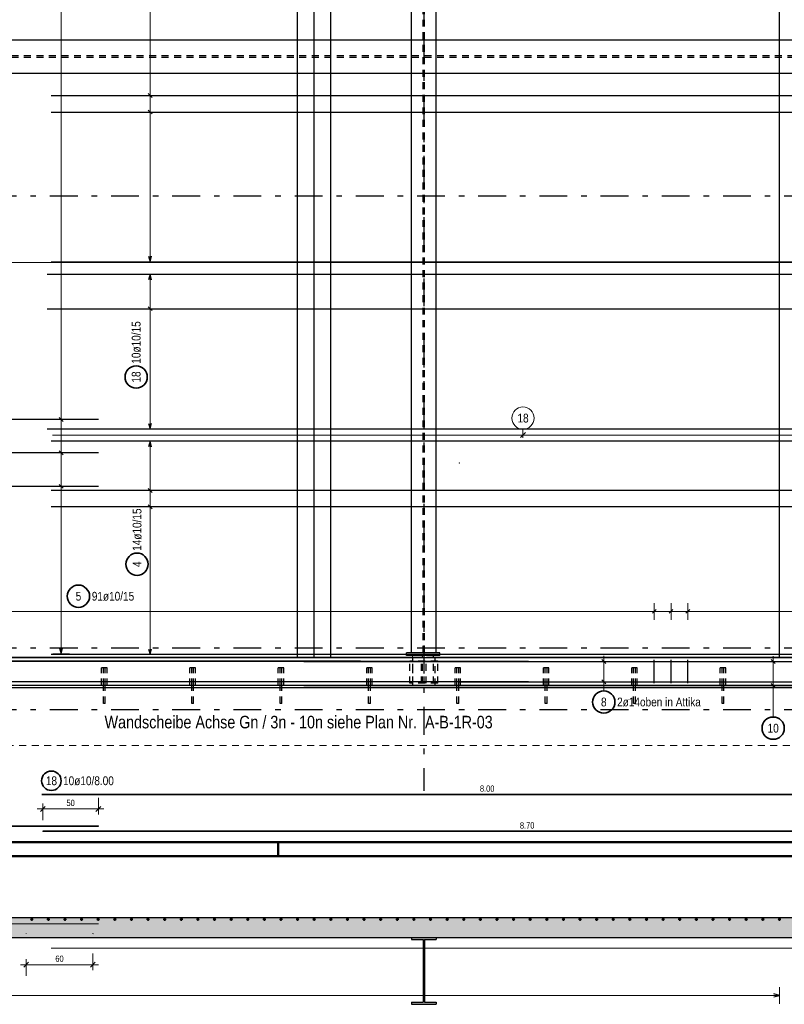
# Model space of a CAD drawing. Header units: millimetres. Extents: x -61 to 115, y -10 to 52.
# Tile 4 of 14: x 17 to 31, y -3 to 15. Entities that reach past the tile are written whole.
import ezdxf

# ---------------------------------------------------------------- set-up
doc = ezdxf.new("R2010")
doc.units = ezdxf.units.MM
doc.linetypes.add('DASHDOTX2', pattern=[2, 1, -0.5, 0, -0.5])
doc.linetypes.add('HIDDEN', pattern=[0.375, 0.25, -0.125])
for name, color, linetype, lineweight in [('Achsen', 7, 'Continuous', 20), ('Bewehrung untere Lage', 7, 'Continuous', 20), ('Geschnittene Kanten', 7, 'Continuous', 20), ('nplo Bewehrung', 7, 'Continuous', 20), ('Schraffuren', 7, 'Continuous', 20)]:
    doc.layers.add(name, color=color, linetype=linetype, lineweight=lineweight)
doc.styles.add('Arial Narrow', font='ARIALN.TTF')
doc.dimstyles.new('Arch_Strakon_dimstyle', dxfattribs={"dimtxt": 11.25, "dimasz": 1, "dimexe": 1.25, "dimexo": 0.0625, "dimgap": 1, "dimtad": 0, "dimzin": 12, "dimdsep": 46, "dimtxsty": 'Arial Narrow', "dimblk": 'Arrowhead_Tick', "dimsah": 1, "dimcen": 0, "dimse1": 1, "dimse2": 1, "dimclrd": 6, "dimclrt": 3, "dimazin": 0, "dimtfac": 1, "dimtdec": 4, "dimtmove": 0, "dimatfit": 3, "dimldrblk": 'NONE', "dimfxl": 1, "dimtvp": 1, "dimtolj": 1, "dimtzin": 0, "dimlwd": 13, "dimarcsym": 2})

# ---------------------------------------------------------------- blocks, each defined once
blk = doc.blocks.new('Arrowhead_Tick')
at = {"color": 0, "linetype": 'Continuous', "lineweight": -2, "ltscale": 0.5}
for p, q in [((0, 20), (0, -10)), ((-1, 0), (0, 0)), ((10, 0), (0, 0))]:
    blk.add_line(p, q, dxfattribs=at)
at = {"color": 2, "linetype": 'Continuous', "lineweight": 35, "ltscale": 0.5}
blk.add_line((4.4, 4.4), (-4.4, -4.4), dxfattribs=at)
blk = doc.blocks.new('*D14')
at = {"layer": 'Bewehrung untere Lage', "color": 6, "linetype": 'Continuous', "lineweight": 13}
blk.add_line((16.932, -1.95), (18.112, -1.95), dxfattribs=at)
at = {"layer": 'Defpoints', "color": 0}
for p in [(16.922, -1.391), (18.122, -1.391), (18.122, -1.95)]:
    blk.add_point(p, dxfattribs=at)
at = {"layer": 'Bewehrung untere Lage', "color": 6, "lineweight": 13, "xscale": 0.01, "yscale": 0.01, "zscale": 0.01}
blk.add_blockref('Arrowhead_Tick', (18.122, -1.95), dxfattribs=at)
at = {"layer": 'Bewehrung untere Lage', "color": 6, "lineweight": 13, "xscale": 0.01, "yscale": 0.01, "zscale": 0.01, "rotation": 180}
blk.add_blockref('Arrowhead_Tick', (16.922, -1.95), dxfattribs=at)
at = {"layer": 'Bewehrung untere Lage', "color": 3, "lineweight": -2, "insert": (17.522, -1.843), "char_height": 0.1125, "attachment_point": 5, "style": 'Arial Narrow'}
blk.add_mtext('\\A1;60', dxfattribs=at)
blk = doc.blocks.new('_None')
blk = doc.blocks.new('*D15')
at = {"layer": 'Bewehrung untere Lage', "color": 6, "linetype": 'Continuous', "lineweight": 13}
blk.add_line((17.232, 0.85), (18.212, 0.85), dxfattribs=at)
at = {"layer": 'Defpoints', "color": 0}
for p in [(18.222, 0.85), (18.222, 0.542), (17.222, 0.447)]:
    blk.add_point(p, dxfattribs=at)
at = {"layer": 'Bewehrung untere Lage', "color": 6, "lineweight": 13, "xscale": 0.01, "yscale": 0.01, "zscale": 0.01, "rotation": 180}
blk.add_blockref('Arrowhead_Tick', (17.222, 0.85), dxfattribs=at)
at = {"layer": 'Bewehrung untere Lage', "color": 6, "lineweight": 13, "xscale": 0.01, "yscale": 0.01, "zscale": 0.01}
blk.add_blockref('Arrowhead_Tick', (18.222, 0.85), dxfattribs=at)
at = {"layer": 'Bewehrung untere Lage', "color": 3, "lineweight": -2, "insert": (17.722, 0.957), "char_height": 0.1125, "attachment_point": 5, "style": 'Arial Narrow'}
blk.add_mtext('\\A1;50', dxfattribs=at)

msp = doc.modelspace()

# ---------------------------------------------------------------- hatches: boundary and pattern name
at = {"layer": 'Schraffuren', "lineweight": 35, "true_color": 0xd7ffd7}
msp.add_hatch(color=254, dxfattribs=at).paths.add_polyline_path([(35.616289, -1.601229), (35.616289, -1.101229), (4.283656, -1.101229), (4.283656, -1.601229), (5.923008, -1.601229), (5.923008, -1.461229), (33.073008, -1.461229), (33.073008, -1.601229)])
at = {"layer": 'Schraffuren', "lineweight": 35, "true_color": 0x4682b4}
msp.add_hatch(color=145, dxfattribs=at).paths.add_polyline_path([(24.292263, -1.499229), (24.292263, -1.461229), (23.852263, -1.461229), (23.852263, -1.499229), (24.060263, -1.499229), (24.060263, -2.623229), (23.852263, -2.623229), (23.852263, -2.661229), (24.292263, -2.661229), (24.292263, -2.623229), (24.084263, -2.623229), (24.084263, -1.499229)])

# ---------------------------------------------------------------- linework, layer by layer
at = {"color": 3, "linetype": 'DASHDOTX2', "lineweight": 25, "ltscale": 0.5}
msp.add_line((24.073061, 38.984048), (24.073061, 1.174541), dxfattribs=at)
at = {"color": 3, "linetype": 'HIDDEN', "lineweight": 25, "ltscale": 0.5}
for p, q in [((24.060207, 3.657023), (24.060207, 37.274357)), ((24.084207, 3.657023), (24.084207, 37.274357)), ((32.982952, 14.382571), (6.012207, 14.382571)), ((32.982952, 14.351571), (6.012207, 14.351571)), ((23.872207, 3.067023), (23.872207, 3.567023)), ((24.246207, 3.571751), (23.874207, 3.571751)), ((23.874207, 3.107023), (23.874207, 3.567023)), ((24.045707, 3.107023), (24.045707, 3.607023)), ((24.074707, 3.107023), (24.074707, 3.607023)), ((24.246207, 3.107023), (24.246207, 3.567023)), ((24.272207, 3.067023), (24.272207, 3.567023)), ((18.278872, 3.067004), (18.278872, 3.38703)), ((18.282678, 3.38703), (18.278872, 3.38703)), ((18.293516, 3.38703), (18.282678, 3.38703)), ((18.309738, 3.38703), (18.293516, 3.38703)), ((18.328872, 3.38703), (18.309738, 3.38703)), ((18.312872, 3.067004), (18.312872, 3.38703)), ((18.348006, 3.38703), (18.328872, 3.38703)), ((18.344872, 3.067004), (18.344872, 3.38703)), ((18.364227, 3.38703), (18.348006, 3.38703)), ((18.375066, 3.38703), (18.364227, 3.38703)), ((18.378872, 3.38703), (18.375066, 3.38703)), ((18.378872, 3.067004), (18.378872, 3.38703)), ((19.867205, 3.067004), (19.867205, 3.38703)), ((19.871011, 3.38703), (19.867205, 3.38703)), ((19.88185, 3.38703), (19.871011, 3.38703)), ((19.898071, 3.38703), (19.88185, 3.38703)), ((19.917205, 3.38703), (19.898071, 3.38703)), ((19.901205, 3.067004), (19.901205, 3.38703)), ((19.936339, 3.38703), (19.917205, 3.38703)), ((19.933205, 3.067004), (19.933205, 3.38703)), ((19.95256, 3.38703), (19.936339, 3.38703)), ((19.963399, 3.38703), (19.95256, 3.38703)), ((19.967205, 3.38703), (19.963399, 3.38703)), ((19.967205, 3.067004), (19.967205, 3.38703)), ((21.455538, 3.067004), (21.455538, 3.38703)), ((21.459344, 3.38703), (21.455538, 3.38703)), ((21.470183, 3.38703), (21.459344, 3.38703)), ((21.486404, 3.38703), (21.470183, 3.38703)), ((21.505538, 3.38703), (21.486404, 3.38703)), ((21.489538, 3.067004), (21.489538, 3.38703)), ((21.524673, 3.38703), (21.505538, 3.38703)), ((21.521538, 3.067004), (21.521538, 3.38703)), ((21.540894, 3.38703), (21.524673, 3.38703)), ((21.551732, 3.38703), (21.540894, 3.38703)), ((21.555538, 3.38703), (21.551732, 3.38703)), ((21.555538, 3.067004), (21.555538, 3.38703)), ((23.043872, 3.067004), (23.043872, 3.38703)), ((23.047678, 3.38703), (23.043872, 3.38703)), ((23.058516, 3.38703), (23.047678, 3.38703)), ((23.074738, 3.38703), (23.058516, 3.38703)), ((23.093872, 3.38703), (23.074738, 3.38703)), ((23.077872, 3.067004), (23.077872, 3.38703)), ((23.113006, 3.38703), (23.093872, 3.38703)), ((23.109872, 3.067004), (23.109872, 3.38703)), ((23.129227, 3.38703), (23.113006, 3.38703)), ((23.140066, 3.38703), (23.129227, 3.38703)), ((23.143872, 3.38703), (23.140066, 3.38703)), ((23.143872, 3.067004), (23.143872, 3.38703)), ((23.820222, 3.107023), (23.820222, 3.507023)), ((24.320222, 3.507023), (23.820222, 3.507023)), ((24.030222, 3.107023), (24.030222, 3.507023)), ((24.110222, 3.107023), (24.110222, 3.507023)), ((24.320222, 3.107023), (24.320222, 3.507023)), ((24.632205, 3.067004), (24.632205, 3.38703)), ((24.636011, 3.38703), (24.632205, 3.38703)), ((24.64685, 3.38703), (24.636011, 3.38703)), ((24.663071, 3.38703), (24.64685, 3.38703)), ((24.682205, 3.38703), (24.663071, 3.38703)), ((24.666205, 3.067004), (24.666205, 3.38703)), ((24.701339, 3.38703), (24.682205, 3.38703)), ((24.698205, 3.067004), (24.698205, 3.38703)), ((24.71756, 3.38703), (24.701339, 3.38703)), ((24.728399, 3.38703), (24.71756, 3.38703)), ((24.732205, 3.38703), (24.728399, 3.38703)), ((24.732205, 3.067004), (24.732205, 3.38703)), ((26.220538, 3.067004), (26.220538, 3.38703)), ((26.224344, 3.38703), (26.220538, 3.38703)), ((26.235183, 3.38703), (26.224344, 3.38703)), ((26.251404, 3.38703), (26.235183, 3.38703)), ((26.270538, 3.38703), (26.251404, 3.38703)), ((26.254538, 3.067004), (26.254538, 3.38703)), ((26.289673, 3.38703), (26.270538, 3.38703)), ((26.286538, 3.067004), (26.286538, 3.38703)), ((26.305894, 3.38703), (26.289673, 3.38703)), ((26.316732, 3.38703), (26.305894, 3.38703)), ((26.320538, 3.38703), (26.316732, 3.38703)), ((26.320538, 3.067004), (26.320538, 3.38703)), ((27.808872, 3.067004), (27.808872, 3.38703)), ((27.812678, 3.38703), (27.808872, 3.38703)), ((27.823516, 3.38703), (27.812678, 3.38703)), ((27.839738, 3.38703), (27.823516, 3.38703)), ((27.858872, 3.38703), (27.839738, 3.38703)), ((27.842872, 3.067004), (27.842872, 3.38703)), ((27.878006, 3.38703), (27.858872, 3.38703)), ((27.874872, 3.067004), (27.874872, 3.38703)), ((27.894227, 3.38703), (27.878006, 3.38703)), ((27.905066, 3.38703), (27.894227, 3.38703)), ((27.908872, 3.38703), (27.905066, 3.38703)), ((27.908872, 3.067004), (27.908872, 3.38703)), ((29.397205, 3.067004), (29.397205, 3.38703)), ((29.401011, 3.38703), (29.397205, 3.38703)), ((29.41185, 3.38703), (29.401011, 3.38703)), ((29.428071, 3.38703), (29.41185, 3.38703)), ((29.447205, 3.38703), (29.428071, 3.38703)), ((29.431205, 3.067004), (29.431205, 3.38703)), ((29.466339, 3.38703), (29.447205, 3.38703)), ((29.463205, 3.067004), (29.463205, 3.38703)), ((29.48256, 3.38703), (29.466339, 3.38703)), ((29.493399, 3.38703), (29.48256, 3.38703)), ((29.497205, 3.38703), (29.493399, 3.38703)), ((29.497205, 3.067004), (29.497205, 3.38703)), ((18.312872, 2.74703), (18.312872, 3.027004)), ((18.344872, 2.74703), (18.344872, 3.027004)), ((19.901205, 2.74703), (19.901205, 3.027004)), ((19.933205, 2.74703), (19.933205, 3.027004)), ((21.489538, 2.74703), (21.489538, 3.027004)), ((21.521538, 2.74703), (21.521538, 3.027004)), ((23.077872, 2.74703), (23.077872, 3.027004)), ((23.109872, 2.74703), (23.109872, 3.027004)), ((24.320222, 3.107023), (23.820222, 3.107023)), ((24.666205, 2.74703), (24.666205, 3.027004)), ((24.698205, 2.74703), (24.698205, 3.027004)), ((26.254538, 2.74703), (26.254538, 3.027004)), ((26.286538, 2.74703), (26.286538, 3.027004)), ((27.842872, 2.74703), (27.842872, 3.027004)), ((27.874872, 2.74703), (27.874872, 3.027004)), ((29.431205, 2.74703), (29.431205, 3.027004)), ((29.463205, 2.74703), (29.463205, 3.027004)), ((18.31409, 2.74703), (18.312872, 2.74703)), ((18.317558, 2.74703), (18.31409, 2.74703)), ((18.322749, 2.74703), (18.317558, 2.74703)), ((18.328872, 2.74703), (18.322749, 2.74703)), ((18.334995, 2.74703), (18.328872, 2.74703)), ((18.340185, 2.74703), (18.334995, 2.74703)), ((18.343654, 2.74703), (18.340185, 2.74703)), ((18.344872, 2.74703), (18.343654, 2.74703)), ((19.902423, 2.74703), (19.901205, 2.74703)), ((19.905891, 2.74703), (19.902423, 2.74703)), ((19.911082, 2.74703), (19.905891, 2.74703)), ((19.917205, 2.74703), (19.911082, 2.74703)), ((19.923328, 2.74703), (19.917205, 2.74703)), ((19.928519, 2.74703), (19.923328, 2.74703)), ((19.931987, 2.74703), (19.928519, 2.74703)), ((19.933205, 2.74703), (19.931987, 2.74703)), ((21.490756, 2.74703), (21.489538, 2.74703)), ((21.494225, 2.74703), (21.490756, 2.74703)), ((21.499415, 2.74703), (21.494225, 2.74703)), ((21.505538, 2.74703), (21.499415, 2.74703)), ((21.511661, 2.74703), (21.505538, 2.74703)), ((21.516852, 2.74703), (21.511661, 2.74703)), ((21.52032, 2.74703), (21.516852, 2.74703)), ((21.521538, 2.74703), (21.52032, 2.74703)), ((23.07909, 2.74703), (23.077872, 2.74703)), ((23.082558, 2.74703), (23.07909, 2.74703)), ((23.087749, 2.74703), (23.082558, 2.74703)), ((23.093872, 2.74703), (23.087749, 2.74703)), ((23.099995, 2.74703), (23.093872, 2.74703)), ((23.105185, 2.74703), (23.099995, 2.74703)), ((23.108654, 2.74703), (23.105185, 2.74703)), ((23.109872, 2.74703), (23.108654, 2.74703)), ((24.667423, 2.74703), (24.666205, 2.74703)), ((24.670891, 2.74703), (24.667423, 2.74703)), ((24.676082, 2.74703), (24.670891, 2.74703)), ((24.682205, 2.74703), (24.676082, 2.74703)), ((24.688328, 2.74703), (24.682205, 2.74703)), ((24.693519, 2.74703), (24.688328, 2.74703)), ((24.696987, 2.74703), (24.693519, 2.74703)), ((24.698205, 2.74703), (24.696987, 2.74703)), ((26.255756, 2.74703), (26.254538, 2.74703)), ((26.259225, 2.74703), (26.255756, 2.74703)), ((26.264415, 2.74703), (26.259225, 2.74703)), ((26.270538, 2.74703), (26.264415, 2.74703)), ((26.276661, 2.74703), (26.270538, 2.74703)), ((26.281852, 2.74703), (26.276661, 2.74703)), ((26.28532, 2.74703), (26.281852, 2.74703)), ((26.286538, 2.74703), (26.28532, 2.74703)), ((27.84409, 2.74703), (27.842872, 2.74703)), ((27.847558, 2.74703), (27.84409, 2.74703)), ((27.852749, 2.74703), (27.847558, 2.74703)), ((27.858872, 2.74703), (27.852749, 2.74703)), ((27.864995, 2.74703), (27.858872, 2.74703)), ((27.870185, 2.74703), (27.864995, 2.74703)), ((27.873654, 2.74703), (27.870185, 2.74703)), ((27.874872, 2.74703), (27.873654, 2.74703)), ((29.432423, 2.74703), (29.431205, 2.74703)), ((29.435891, 2.74703), (29.432423, 2.74703)), ((29.441082, 2.74703), (29.435891, 2.74703)), ((29.447205, 2.74703), (29.441082, 2.74703)), ((29.453328, 2.74703), (29.447205, 2.74703)), ((29.458519, 2.74703), (29.453328, 2.74703)), ((29.461987, 2.74703), (29.458519, 2.74703)), ((29.463205, 2.74703), (29.461987, 2.74703))]:
    msp.add_line(p, q, dxfattribs=at)
at = {"color": 3, "linetype": 'Continuous', "lineweight": 25}
for p, q in [((23.852207, 3.657023), (23.852207, 36.13359)), ((24.292207, 3.657023), (24.292207, 36.130292)), ((32.982952, 14.667055), (6.012207, 14.667055)), ((32.982952, 14.067055), (6.012207, 14.067055)), ((33.072952, 3.567023), (5.922952, 3.567023)), ((23.874207, 3.571751), (15.046207, 3.571751)), ((23.760222, 3.607023), (23.760222, 3.657023)), ((24.360222, 3.657023), (23.760222, 3.657023)), ((24.360222, 3.607023), (23.760222, 3.607023)), ((23.874207, 3.567023), (23.874207, 3.607023)), ((24.246207, 3.567023), (24.246207, 3.607023)), ((33.072952, 3.571751), (24.246207, 3.571751)), ((24.360222, 3.607023), (24.360222, 3.657023)), ((34.293103, 3.027004), (5.922205, 3.027004)), ((33.072952, 3.067004), (5.922952, 3.067004)), ((18.312872, 3.027004), (18.312872, 3.067004)), ((18.344872, 3.027004), (18.344872, 3.067004)), ((19.901205, 3.027004), (19.901205, 3.067004)), ((19.933205, 3.027004), (19.933205, 3.067004)), ((21.489538, 3.027004), (21.489538, 3.067004)), ((21.521538, 3.027004), (21.521538, 3.067004)), ((23.077872, 3.027004), (23.077872, 3.067004)), ((23.109872, 3.027004), (23.109872, 3.067004)), ((24.666205, 3.027004), (24.666205, 3.067004)), ((24.698205, 3.027004), (24.698205, 3.067004)), ((26.254538, 3.027004), (26.254538, 3.067004)), ((26.286538, 3.027004), (26.286538, 3.067004)), ((27.842872, 3.027004), (27.842872, 3.067004)), ((27.874872, 3.027004), (27.874872, 3.067004)), ((29.431205, 3.027004), (29.431205, 3.067004)), ((29.463205, 3.027004), (29.463205, 3.067004))]:
    msp.add_line(p, q, dxfattribs=at)
at = {"color": 9, "linetype": 'Continuous', "lineweight": 0}
msp.add_line((33.072952, 10.667052), (5.922952, 10.667052), dxfattribs=at)
at = {"color": 3, "linetype": 'Continuous', "lineweight": 25, "ltscale": 0.5}
for p, q in [((28.249404, 4.435355), (28.178693, 4.364645)), ((28.549959, 4.435355), (28.479249, 4.364645)), ((28.850515, 4.435355), (28.779804, 4.364645)), ((5.930569, 3.510131), (22.930569, 3.510131)), ((5.95285, 3.506405), (25.95285, 3.506405)), ((21.912894, 3.497639), (35.112894, 3.497639)), ((24.697533, 3.499313), (35.097533, 3.499313)), ((27.270445, 3.534668), (27.341155, 3.463958)), ((28.214049, 3.107004), (28.214049, 3.527004)), ((28.514604, 3.107004), (28.514604, 3.527004)), ((28.815159, 3.107004), (28.815159, 3.527004)), ((30.314645, 3.532994), (30.385355, 3.462283)), ((5.930569, 3.142299), (22.930569, 3.142299)), ((5.95285, 3.141864), (25.95285, 3.141864)), ((21.912894, 3.068803), (35.112894, 3.068803)), ((24.697533, 3.13217), (35.097533, 3.13217)), ((27.270445, 3.167525), (27.341155, 3.096814)), ((30.314645, 3.104159), (30.385355, 3.033448))]:
    msp.add_line(p, q, dxfattribs=at)
at = {"color": 5, "linetype": 'Continuous', "lineweight": 18, "ltscale": 0.5}
for p, q in [((28.214049, 4.55), (28.214049, 4.25)), ((28.514604, 4.55), (28.514604, 4.25)), ((28.815159, 4.55), (28.815159, 4.25)), ((5.972952, 4.4), (33.022934, 4.4)), ((27.3058, 3.03217), (27.3058, 3.599313)), ((30.35, 2.968803), (30.35, 3.597639)), ((27.1558, 3.499313), (27.4558, 3.499313)), ((30.2, 3.497639), (30.5, 3.497639)), ((27.1558, 3.13217), (27.4558, 3.13217)), ((27.3058, 2.971051), (27.3058, 3.03217)), ((30.2, 3.068803), (30.5, 3.068803)), ((30.35, 2.500474), (30.35, 2.968803))]:
    msp.add_line(p, q, dxfattribs=at)
at = {"color": 5, "linetype": 'HIDDEN', "lineweight": 18, "ltscale": 0.5}
msp.add_line((34.922931, 1.987811), (5.172205, 1.987811), dxfattribs=at)
at = {"color": 4, "linetype": 'Continuous', "lineweight": 50}
for p, q in [((1, 0.25), (59.2, 0.25)), ((0, 0), (59.45, 0))]:
    msp.add_line(p, q, dxfattribs=at)
at = {"color": 4, "linetype": 'Continuous', "lineweight": 50, "ltscale": 0.2}
msp.add_line((21.45, 0), (21.45, 0.25), dxfattribs=at)
at = {"color": 9, "linetype": 'Continuous', "lineweight": 0}
msp.add_circle((24.708552, 7.06483), 0.00222, dxfattribs=at)
at = {"color": 2, "linetype": 'Continuous', "lineweight": 35, "ltscale": 0.5}
for centre in [(17.862544, 4.671812), (27.3058, 2.771051), (30.35, 2.300474)]:
    msp.add_circle(centre, 0.2, dxfattribs=at)
at = {"layer": 'Achsen', "color": 3, "linetype": 'DASHDOTX2', "lineweight": 25, "ltscale": 0.5}
for p, q in [((3.049386, 11.867023), (36.519696, 11.867023)), ((3.049386, 3.747023), (36.519696, 3.747023)), ((3.049386, 2.637023), (36.519696, 2.637023))]:
    msp.add_line(p, q, dxfattribs=at)
at = {"layer": 'Achsen', "color": 3, "linetype": 'Continuous', "lineweight": 25, "ltscale": 0.5}
for p, q in [((17.298032, 10.457023), (33.298032, 10.457023)), ((19.15, 10.457023), (19.123205, 10.357023)), ((19.176795, 10.357023), (19.15, 10.457023)), ((17.298032, 9.839246), (33.298032, 9.839246)), ((19.185355, 9.80389), (19.114645, 9.874601)), ((17.298032, 7.677025), (33.298032, 7.677025)), ((19.123205, 7.777025), (19.15, 7.677025)), ((19.15, 7.677025), (19.176795, 7.777025)), ((34.772952, 7.45702), (17.372952, 7.45702)), ((19.15, 7.45702), (19.123205, 7.35702)), ((19.176795, 7.35702), (19.15, 7.45702)), ((34.772952, 6.571958), (17.372952, 6.571958)), ((19.114645, 6.607314), (19.185355, 6.536603)), ((34.772952, 6.276938), (17.372952, 6.276938)), ((19.114645, 6.312293), (19.185355, 6.241582)), ((19.123205, 3.721751), (19.15, 3.621751)), ((19.15, 3.621751), (19.176795, 3.721751)), ((34.772952, 3.621751), (17.372952, 3.621751))]:
    msp.add_line(p, q, dxfattribs=at)
at = {"layer": 'Achsen', "color": 5, "linetype": 'Continuous', "lineweight": 18, "ltscale": 0.5}
for p, q in [((19.3, 10.457023), (19, 10.457023)), ((19.15, 10.457023), (19.15, 7.677025)), ((19.3, 9.839246), (19, 9.839246)), ((19, 7.677025), (19.3, 7.677025)), ((19.3, 7.45702), (19, 7.45702)), ((19.15, 3.621751), (19.15, 7.45702)), ((19, 6.571958), (19.3, 6.571958)), ((19, 6.276938), (19.3, 6.276938)), ((19, 3.621751), (19.3, 3.621751))]:
    msp.add_line(p, q, dxfattribs=at)
at = {"layer": 'Achsen', "color": 9, "linetype": 'Continuous', "lineweight": 0, "ltscale": 0.5}
for p, q in [((25.809232, 7.522829), (25.89762, 7.611217)), ((25.853426, 7.672649), (25.853426, 7.517023)), ((33.398032, 7.567023), (17.398032, 7.567023))]:
    msp.add_line(p, q, dxfattribs=at)
at = {"layer": 'Achsen', "color": 9, "linetype": 'Continuous', "lineweight": 0}
msp.add_line((33.698032, 7.567023), (17.398032, 7.567023), dxfattribs=at)
at = {"layer": 'Achsen', "color": 2, "linetype": 'Continuous', "lineweight": 35, "ltscale": 0.5}
msp.add_line((33.203396, 1.10825), (17.203396, 1.10825), dxfattribs=at)
for centre, radius in [((18.9, 8.610249), 0.2), ((18.915792, 5.246927), 0.2), ((17.376232, 1.355791), 0.175)]:
    msp.add_circle(centre, radius, dxfattribs=at)
at = {"layer": 'Achsen', "color": 9, "linetype": 'Continuous', "lineweight": 0, "ltscale": 0.5}
msp.add_circle((25.853426, 7.872649), 0.2, dxfattribs=at)
at = {"layer": 'Bewehrung untere Lage', "color": 5, "linetype": 'Continuous', "lineweight": 18, "ltscale": 0.5}
for p, q in [((17.55, 3.637023), (17.55, 36.737001)), ((19.15, 36.697023), (19.15, 10.681768)), ((19.3, 13.672028), (19, 13.672028)), ((19.3, 13.373002), (19, 13.373002)), ((19, 10.681768), (19.3, 10.681768)), ((17.4, 7.849748), (17.7, 7.849748)), ((17.4, 7.24793), (17.7, 7.24793)), ((17.4, 6.646112), (17.7, 6.646112)), ((17.4, 3.637023), (17.7, 3.637023)), ((30.462992, -2.650232), (30.462992, -2.350232)), ((5.973008, -2.500232), (30.462992, -2.500232))]:
    msp.add_line(p, q, dxfattribs=at)
at = {"layer": 'Bewehrung untere Lage', "color": 3, "linetype": 'Continuous', "lineweight": 25, "ltscale": 0.5}
for p, q in [((21.801844, 3.591751), (21.801844, 17.591751)), ((22.100502, 3.591751), (22.100502, 17.591751)), ((22.399161, 3.591751), (22.399161, 17.591751)), ((30.462936, 3.591751), (30.462936, 17.591751)), ((17.372952, 13.672028), (34.772952, 13.672028)), ((19.185355, 13.636672), (19.114645, 13.707383)), ((17.372952, 13.373002), (34.772952, 13.373002)), ((19.185355, 13.337646), (19.114645, 13.408357)), ((17.372952, 10.681768), (34.772952, 10.681768)), ((19.123205, 10.781768), (19.15, 10.681768)), ((19.15, 10.681768), (19.176795, 10.781768)), ((18.222205, 7.849748), (5.922205, 7.849748)), ((17.514645, 7.885103), (17.585355, 7.814392)), ((17.514645, 7.283285), (17.585355, 7.212574)), ((18.222205, 7.24793), (5.922205, 7.24793)), ((18.222205, 6.646112), (5.922205, 6.646112)), ((17.514645, 6.681467), (17.585355, 6.610757)), ((17.523205, 3.737023), (17.55, 3.637023)), ((17.55, 3.637023), (17.576795, 3.737023)), ((30.462992, -2.500232), (30.362992, -2.473437)), ((30.362992, -2.527027), (30.462992, -2.500232))]:
    msp.add_line(p, q, dxfattribs=at)
at = {"layer": 'Bewehrung untere Lage', "color": 2, "linetype": 'Continuous', "lineweight": 35, "ltscale": 0.5}
for p, q in [((5.922205, 0.541798), (18.222205, 0.541798)), ((34.622131, 0.447104), (17.222131, 0.447104))]:
    msp.add_line(p, q, dxfattribs=at)
at = {"layer": 'Bewehrung untere Lage', "color": 9, "linetype": 'Continuous', "lineweight": 0}
msp.add_line((4.122263, -1.461229), (34.373008, -1.461229), dxfattribs=at)
for centre in [(18.222205, 0.541798), (17.222131, 0.447104), (16.922263, -1.391229), (18.122263, -1.391229)]:
    msp.add_circle(centre, 0.00222, dxfattribs=at)
at = {"layer": 'Bewehrung untere Lage', "color": 4, "linetype": 'Continuous', "lineweight": 50, "ltscale": 0.5}
for centre, radius in [((17.023367, -1.133559), 0.01), ((17.023367, -1.133559), 0.01), ((17.023367, -1.133559), 0.009), ((17.023367, -1.133559), 0.007), ((17.023367, -1.133559), 0.005), ((17.023367, -1.133559), 0.003), ((17.023367, -1.133559), 0.001), ((17.322025, -1.133559), 0.01), ((17.322025, -1.133559), 0.01), ((17.322025, -1.133559), 0.009), ((17.322025, -1.133559), 0.007), ((17.322025, -1.133559), 0.005), ((17.322025, -1.133559), 0.003), ((17.322025, -1.133559), 0.001), ((17.620683, -1.133559), 0.01), ((17.620683, -1.133559), 0.01), ((17.620683, -1.133559), 0.009), ((17.620683, -1.133559), 0.007), ((17.620683, -1.133559), 0.005), ((17.620683, -1.133559), 0.003), ((17.620683, -1.133559), 0.001), ((17.919342, -1.133559), 0.01), ((17.919342, -1.133559), 0.01), ((17.919342, -1.133559), 0.009), ((17.919342, -1.133559), 0.007), ((17.919342, -1.133559), 0.005), ((17.919342, -1.133559), 0.003), ((17.919342, -1.133559), 0.001), ((18.218, -1.133559), 0.01), ((18.218, -1.133559), 0.01), ((18.218, -1.133559), 0.009), ((18.218, -1.133559), 0.007), ((18.218, -1.133559), 0.005), ((18.218, -1.133559), 0.003), ((18.218, -1.133559), 0.001), ((18.516658, -1.133559), 0.01), ((18.516658, -1.133559), 0.01), ((18.516658, -1.133559), 0.009), ((18.516658, -1.133559), 0.007), ((18.516658, -1.133559), 0.005), ((18.516658, -1.133559), 0.003), ((18.516658, -1.133559), 0.001), ((18.815317, -1.133559), 0.01), ((18.815317, -1.133559), 0.01), ((18.815317, -1.133559), 0.009), ((18.815317, -1.133559), 0.007), ((18.815317, -1.133559), 0.005), ((18.815317, -1.133559), 0.003), ((18.815317, -1.133559), 0.001), ((19.113975, -1.133559), 0.01), ((19.113975, -1.133559), 0.01), ((19.113975, -1.133559), 0.009), ((19.113975, -1.133559), 0.007), ((19.113975, -1.133559), 0.005), ((19.113975, -1.133559), 0.003), ((19.113975, -1.133559), 0.001), ((19.412633, -1.133559), 0.01), ((19.412633, -1.133559), 0.01), ((19.412633, -1.133559), 0.009), ((19.412633, -1.133559), 0.007), ((19.412633, -1.133559), 0.005), ((19.412633, -1.133559), 0.003), ((19.412633, -1.133559), 0.001), ((19.711292, -1.133559), 0.01), ((19.711292, -1.133559), 0.01), ((19.711292, -1.133559), 0.009), ((19.711292, -1.133559), 0.007), ((19.711292, -1.133559), 0.005), ((19.711292, -1.133559), 0.003), ((19.711292, -1.133559), 0.001), ((20.00995, -1.133559), 0.01), ((20.00995, -1.133559), 0.01), ((20.00995, -1.133559), 0.009), ((20.00995, -1.133559), 0.007), ((20.00995, -1.133559), 0.005), ((20.00995, -1.133559), 0.003), ((20.00995, -1.133559), 0.001), ((20.308608, -1.133559), 0.01), ((20.308608, -1.133559), 0.01), ((20.308608, -1.133559), 0.009), ((20.308608, -1.133559), 0.007), ((20.308608, -1.133559), 0.005), ((20.308608, -1.133559), 0.003), ((20.308608, -1.133559), 0.001), ((20.607267, -1.133559), 0.01), ((20.607267, -1.133559), 0.01), ((20.607267, -1.133559), 0.009), ((20.607267, -1.133559), 0.007), ((20.607267, -1.133559), 0.005), ((20.607267, -1.133559), 0.003), ((20.607267, -1.133559), 0.001), ((20.905925, -1.133559), 0.01), ((20.905925, -1.133559), 0.01), ((20.905925, -1.133559), 0.009), ((20.905925, -1.133559), 0.007), ((20.905925, -1.133559), 0.005), ((20.905925, -1.133559), 0.003), ((20.905925, -1.133559), 0.001), ((21.204583, -1.133559), 0.01), ((21.204583, -1.133559), 0.01), ((21.204583, -1.133559), 0.009), ((21.204583, -1.133559), 0.007), ((21.204583, -1.133559), 0.005), ((21.204583, -1.133559), 0.003), ((21.204583, -1.133559), 0.001), ((21.503242, -1.133559), 0.01), ((21.503242, -1.133559), 0.01), ((21.503242, -1.133559), 0.009), ((21.503242, -1.133559), 0.007), ((21.503242, -1.133559), 0.005), ((21.503242, -1.133559), 0.003), ((21.503242, -1.133559), 0.001), ((21.8019, -1.133559), 0.01), ((21.8019, -1.133559), 0.01), ((21.8019, -1.133559), 0.009), ((21.8019, -1.133559), 0.007), ((21.8019, -1.133559), 0.005), ((21.8019, -1.133559), 0.003), ((21.8019, -1.133559), 0.001), ((22.100558, -1.133559), 0.01), ((22.100558, -1.133559), 0.01), ((22.100558, -1.133559), 0.009), ((22.100558, -1.133559), 0.007), ((22.100558, -1.133559), 0.005), ((22.100558, -1.133559), 0.003), ((22.100558, -1.133559), 0.001), ((22.399217, -1.133559), 0.01), ((22.399217, -1.133559), 0.01), ((22.399217, -1.133559), 0.009), ((22.399217, -1.133559), 0.007), ((22.399217, -1.133559), 0.005), ((22.399217, -1.133559), 0.003), ((22.399217, -1.133559), 0.001), ((22.697875, -1.133559), 0.01), ((22.697875, -1.133559), 0.01), ((22.697875, -1.133559), 0.009), ((22.697875, -1.133559), 0.007), ((22.697875, -1.133559), 0.005), ((22.697875, -1.133559), 0.003), ((22.697875, -1.133559), 0.001), ((22.996533, -1.133559), 0.01), ((22.996533, -1.133559), 0.01), ((22.996533, -1.133559), 0.009), ((22.996533, -1.133559), 0.007), ((22.996533, -1.133559), 0.005), ((22.996533, -1.133559), 0.003), ((22.996533, -1.133559), 0.001), ((23.295192, -1.133559), 0.01), ((23.295192, -1.133559), 0.01), ((23.295192, -1.133559), 0.009), ((23.295192, -1.133559), 0.007), ((23.295192, -1.133559), 0.005), ((23.295192, -1.133559), 0.003), ((23.295192, -1.133559), 0.001), ((23.59385, -1.133559), 0.01), ((23.59385, -1.133559), 0.01), ((23.59385, -1.133559), 0.009), ((23.59385, -1.133559), 0.007), ((23.59385, -1.133559), 0.005), ((23.59385, -1.133559), 0.003), ((23.59385, -1.133559), 0.001), ((23.892508, -1.133559), 0.01), ((23.892508, -1.133559), 0.01), ((23.892508, -1.133559), 0.009), ((23.892508, -1.133559), 0.007), ((23.892508, -1.133559), 0.005), ((23.892508, -1.133559), 0.003), ((23.892508, -1.133559), 0.001), ((24.191167, -1.133559), 0.01), ((24.191167, -1.133559), 0.01), ((24.191167, -1.133559), 0.009), ((24.191167, -1.133559), 0.007), ((24.191167, -1.133559), 0.005), ((24.191167, -1.133559), 0.003), ((24.191167, -1.133559), 0.001), ((24.489825, -1.133559), 0.01), ((24.489825, -1.133559), 0.01), ((24.489825, -1.133559), 0.009), ((24.489825, -1.133559), 0.007), ((24.489825, -1.133559), 0.005), ((24.489825, -1.133559), 0.003), ((24.489825, -1.133559), 0.001), ((24.788483, -1.133559), 0.01), ((24.788483, -1.133559), 0.01), ((24.788483, -1.133559), 0.009), ((24.788483, -1.133559), 0.007), ((24.788483, -1.133559), 0.005), ((24.788483, -1.133559), 0.003), ((24.788483, -1.133559), 0.001), ((25.087142, -1.133559), 0.01), ((25.087142, -1.133559), 0.01), ((25.087142, -1.133559), 0.009), ((25.087142, -1.133559), 0.007), ((25.087142, -1.133559), 0.005), ((25.087142, -1.133559), 0.003), ((25.087142, -1.133559), 0.001), ((25.3858, -1.133559), 0.01), ((25.3858, -1.133559), 0.01), ((25.3858, -1.133559), 0.009), ((25.3858, -1.133559), 0.007), ((25.3858, -1.133559), 0.005), ((25.3858, -1.133559), 0.003), ((25.3858, -1.133559), 0.001), ((25.684459, -1.133559), 0.01), ((25.684459, -1.133559), 0.01), ((25.684459, -1.133559), 0.009), ((25.684459, -1.133559), 0.007), ((25.684459, -1.133559), 0.005), ((25.684459, -1.133559), 0.003), ((25.684459, -1.133559), 0.001), ((25.983117, -1.133559), 0.01), ((25.983117, -1.133559), 0.01), ((25.983117, -1.133559), 0.009), ((25.983117, -1.133559), 0.007), ((25.983117, -1.133559), 0.005), ((25.983117, -1.133559), 0.003), ((25.983117, -1.133559), 0.001), ((26.281775, -1.133559), 0.01), ((26.281775, -1.133559), 0.01), ((26.281775, -1.133559), 0.009), ((26.281775, -1.133559), 0.007), ((26.281775, -1.133559), 0.005), ((26.281775, -1.133559), 0.003), ((26.281775, -1.133559), 0.001), ((26.580434, -1.133559), 0.01), ((26.580434, -1.133559), 0.01), ((26.580434, -1.133559), 0.009), ((26.580434, -1.133559), 0.007), ((26.580434, -1.133559), 0.005), ((26.580434, -1.133559), 0.003), ((26.580434, -1.133559), 0.001), ((26.879092, -1.133559), 0.01), ((26.879092, -1.133559), 0.01), ((26.879092, -1.133559), 0.009), ((26.879092, -1.133559), 0.007), ((26.879092, -1.133559), 0.005), ((26.879092, -1.133559), 0.003), ((26.879092, -1.133559), 0.001), ((27.17775, -1.133559), 0.01), ((27.17775, -1.133559), 0.01), ((27.17775, -1.133559), 0.009), ((27.17775, -1.133559), 0.007), ((27.17775, -1.133559), 0.005), ((27.17775, -1.133559), 0.003), ((27.17775, -1.133559), 0.001), ((27.476409, -1.133559), 0.01), ((27.476409, -1.133559), 0.01), ((27.476409, -1.133559), 0.009), ((27.476409, -1.133559), 0.007), ((27.476409, -1.133559), 0.005), ((27.476409, -1.133559), 0.003), ((27.476409, -1.133559), 0.001), ((27.775067, -1.133559), 0.01), ((27.775067, -1.133559), 0.01), ((27.775067, -1.133559), 0.009), ((27.775067, -1.133559), 0.007), ((27.775067, -1.133559), 0.005), ((27.775067, -1.133559), 0.003), ((27.775067, -1.133559), 0.001), ((28.073725, -1.133559), 0.01), ((28.073725, -1.133559), 0.01), ((28.073725, -1.133559), 0.009), ((28.073725, -1.133559), 0.007), ((28.073725, -1.133559), 0.005), ((28.073725, -1.133559), 0.003), ((28.073725, -1.133559), 0.001), ((28.372384, -1.133559), 0.01), ((28.372384, -1.133559), 0.01), ((28.372384, -1.133559), 0.009), ((28.372384, -1.133559), 0.007), ((28.372384, -1.133559), 0.005), ((28.372384, -1.133559), 0.003), ((28.372384, -1.133559), 0.001), ((28.671042, -1.133559), 0.01), ((28.671042, -1.133559), 0.01), ((28.671042, -1.133559), 0.009), ((28.671042, -1.133559), 0.007), ((28.671042, -1.133559), 0.005), ((28.671042, -1.133559), 0.003), ((28.671042, -1.133559), 0.001), ((28.9697, -1.133559), 0.01), ((28.9697, -1.133559), 0.01), ((28.9697, -1.133559), 0.009), ((28.9697, -1.133559), 0.007), ((28.9697, -1.133559), 0.005), ((28.9697, -1.133559), 0.003), ((28.9697, -1.133559), 0.001), ((29.268359, -1.133559), 0.01), ((29.268359, -1.133559), 0.01), ((29.268359, -1.133559), 0.009), ((29.268359, -1.133559), 0.007), ((29.268359, -1.133559), 0.005), ((29.268359, -1.133559), 0.003), ((29.268359, -1.133559), 0.001), ((29.567017, -1.133559), 0.01), ((29.567017, -1.133559), 0.01), ((29.567017, -1.133559), 0.009), ((29.567017, -1.133559), 0.007), ((29.567017, -1.133559), 0.005), ((29.567017, -1.133559), 0.003), ((29.567017, -1.133559), 0.001), ((29.865675, -1.133559), 0.01), ((29.865675, -1.133559), 0.01), ((29.865675, -1.133559), 0.009), ((29.865675, -1.133559), 0.007), ((29.865675, -1.133559), 0.005), ((29.865675, -1.133559), 0.003), ((29.865675, -1.133559), 0.001), ((30.164334, -1.133559), 0.01), ((30.164334, -1.133559), 0.01), ((30.164334, -1.133559), 0.009), ((30.164334, -1.133559), 0.007), ((30.164334, -1.133559), 0.005), ((30.164334, -1.133559), 0.003), ((30.164334, -1.133559), 0.001), ((30.462992, -1.133559), 0.01), ((30.462992, -1.133559), 0.01), ((30.462992, -1.133559), 0.009), ((30.462992, -1.133559), 0.007), ((30.462992, -1.133559), 0.005), ((30.462992, -1.133559), 0.003), ((30.462992, -1.133559), 0.001)]:
    msp.add_circle(centre, radius, dxfattribs=at)
at = {"layer": 'Geschnittene Kanten', "color": 3, "linetype": 'Continuous', "lineweight": 25}
for p, q in [((4.283656, -1.101229), (35.616289, -1.101229)), ((15.093129, -1.461229), (23.852263, -1.461229)), ((23.852263, -1.461229), (24.292263, -1.461229)), ((23.852263, -1.461229), (23.852263, -1.499229)), ((23.852263, -1.499229), (24.060263, -1.499229)), ((24.060263, -1.499229), (24.060263, -2.623229)), ((24.084263, -1.499229), (24.292263, -1.499229)), ((24.084263, -1.499229), (24.084263, -2.623229)), ((24.292263, -1.461229), (33.073008, -1.461229)), ((24.292263, -1.461229), (24.292263, -1.499229)), ((23.852263, -2.623229), (24.060263, -2.623229)), ((23.852263, -2.623229), (23.852263, -2.661229)), ((24.084263, -2.623229), (24.292263, -2.623229)), ((24.292263, -2.623229), (24.292263, -2.661229)), ((23.852263, -2.661229), (24.292263, -2.661229))]:
    msp.add_line(p, q, dxfattribs=at)
at = {"layer": 'nplo Bewehrung', "color": 9, "linetype": 'Continuous', "lineweight": 0, "ltscale": 0.5}
for p, q in [((5.922261, -1.213229), (18.222261, -1.213229)), ((17.373008, -1.651229), (34.773008, -1.651229))]:
    msp.add_line(p, q, dxfattribs=at)

# ---------------------------------------------------------------- texts
at = {"color": 2, "lineweight": 35, "char_height": 0.1575, "attachment_point": 1, "line_spacing_factor": 0.9, "style": 'Arial Narrow'}
for s, insert in [('5', (17.812931, 4.750562)), ('91ø10/15', (18.102544, 4.750562)), ('8', (27.256187, 2.849801)), ('2ø14oben in Attika', (27.5458, 2.849801)), ('10', (30.250775, 2.379224))]:
    msp.add_mtext(s, dxfattribs=dict(at, insert=insert))
at = {"layer": 'Achsen', "color": 4, "lineweight": 50, "style": 'Arial Narrow'}
msp.add_text('Wandscheibe Achse Gn / 3n - 10n siehe Plan Nr.  A-B-1R-03', height=0.225, dxfattribs=at).set_placement((18.332305, 2.297631))
at = {"layer": 'Achsen', "color": 2, "lineweight": 35, "char_height": 0.1575, "attachment_point": 1, "rotation": 90, "line_spacing_factor": 0.9, "style": 'Arial Narrow'}
for s, insert in [('10ø10/15', (18.82125, 8.850249)), ('18', (18.82125, 8.511024)), ('14ø10/15', (18.837042, 5.486927)), ('4', (18.837042, 5.197315))]:
    msp.add_mtext(s, dxfattribs=dict(at, insert=insert))
at = {"layer": 'Achsen', "color": 9, "lineweight": 0, "insert": (25.754201, 7.951399), "char_height": 0.1575, "attachment_point": 1, "line_spacing_factor": 0.9, "style": 'Arial Narrow'}
msp.add_mtext('18', dxfattribs=at)
at = {"layer": 'Achsen', "color": 2, "lineweight": 35, "char_height": 0.1575, "attachment_point": 1, "line_spacing_factor": 0.9, "style": 'Arial Narrow'}
for s, insert in [('18', (17.277007, 1.434541)), ('10ø10/8.00', (17.586232, 1.434541))]:
    msp.add_mtext(s, dxfattribs=dict(at, insert=insert))
at = {"layer": 'Achsen', "color": 3, "lineweight": 25, "insert": (25.079646, 1.27075), "char_height": 0.1125, "attachment_point": 1, "line_spacing_factor": 0.9, "style": 'Arial Narrow'}
msp.add_mtext('8.00', dxfattribs=at)
at = {"layer": 'Bewehrung untere Lage', "color": 3, "lineweight": 25, "insert": (25.798381, 0.609604), "char_height": 0.1125, "attachment_point": 1, "line_spacing_factor": 0.9, "style": 'Arial Narrow'}
msp.add_mtext('8.70', dxfattribs=at)

# ---------------------------------------------------------------- dimensions: what is measured, and where the dimension line sits
at = {"layer": 'Bewehrung untere Lage', "lineweight": -2}
for base, p1, p2, text, picture, middle in [((18.222205, 0.85), (17.222131, 0.447104), (18.222205, 0.541798), '50', '*D15', (17.722168, 0.85)), ((18.122263, -1.95), (16.922263, -1.391229), (18.122263, -1.391229), '60', '*D14', (17.522263, -1.95))]:
    dim = msp.add_linear_dim(base=base, p1=p1, p2=p2, text=text, dimstyle='Arch_Strakon_dimstyle', override={"dimscale": 0.01, "dimtxt": 11.25, "dimasz": 1, "dimgap": 5, "dimtad": 1, "dimjust": 0, "dimtih": 0, "dimtoh": 0, "dimdec": 4, "dimdsep": 46, "dimtxsty": 'Arial Narrow', "dimclrd": 6, "dimclrt": 3, "dimtix": 1, "dimtofl": 255, "dimtmove": 0, "dimatfit": 2, "dimfxl": 0, "dimfxlon": 0, "dimtvp": 44.444444, "dimlwd": 13}, dxfattribs=at)
    dim.commit()
    dim.dimension.update_dxf_attribs({"geometry": picture, "text_midpoint": middle, "dimtype": 160})

doc.saveas('drawing.dxf')
